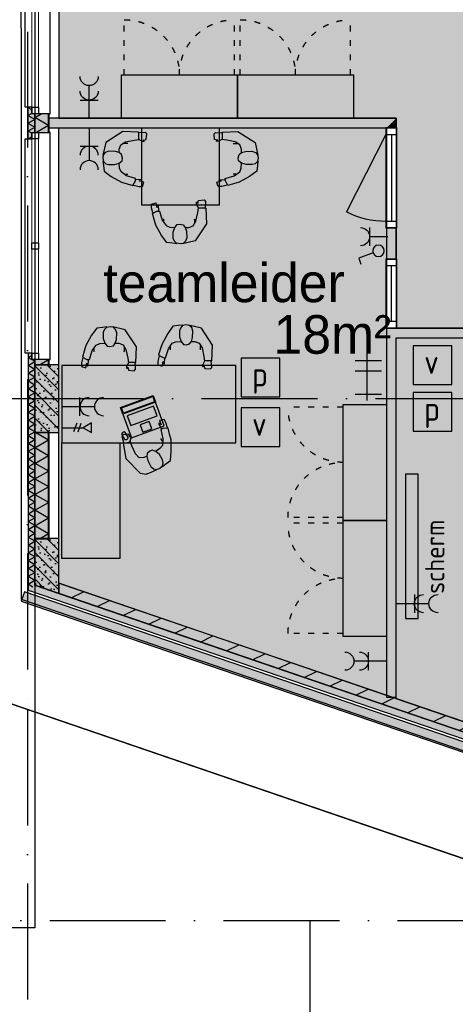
# Model space of a CAD drawing. Header units: millimetres. Extents: x 20872 to 297961, y -293704 to 213007.
# Tile 213 of 242: x 130677 to 135185, y -3987 to 6200. Entities that reach past the tile are written whole.
import ezdxf
from ezdxf.xclip import XClip

# ---------------------------------------------------------------- set-up
doc = ezdxf.new("R2010")
doc.units = ezdxf.units.MM
doc.header["$LTSCALE"] = 100
doc.header["$XCLIPFRAME"] = 2
doc.linetypes.add('ACAD_ISO03W100', pattern=[30, 12, -18])
doc.linetypes.add('ACAD_ISO10W100', pattern=[18, 12, -3, 0, -3])
doc.layers.get('Defpoints').update_dxf_attribs({"color": 181})
for name, color, linetype in [('A--L$7--_stramien', 1, 'Continuous'), ('A--L20--_bovenbouw', 3, 'Continuous'), ('A--L30--_afbouw', 7, 'Continuous'), ('A--L61--_centrale elektrische insta', 7, 'Continuous'), ('A--L65--_beveiligingsinstallaties', 8, 'Continuous'), ('A--L82--leerlingensets-02', 9, 'Continuous'), ('A--T$1A-afwerking', 8, 'Continuous'), ('A--T$7--_stramien', 7, 'Continuous'), ('BURO_lijnen_0.25', 2, 'Continuous'), ('plattegrondkleuren', 7, 'Continuous'), ('teksten', 7, 'Continuous'), ('XREFS', 9, 'Continuous')]:
    doc.layers.add(name, color=color, linetype=linetype)
doc.styles.add('JINX standaard', font='isocp.shx')
doc.styles.add('MAAR_stempel', font='LTe50146.ttf')
pattern_1 = [(206.1143, (136255.33, 24519.77), (88.0325, -179.5836), [])]

# ---------------------------------------------------------------- blocks, each defined once
blk = doc.blocks.new('stramienlijnen_1')
at = {"layer": 'A--L$7--_stramien', "color": 1, "linetype": 'ACAD_ISO10W100', "lineweight": -3}
for p, q in [((130759.5, 96800), (130759.5, 21000)), ((126313.4, 28200), (130759.5, 28200)), ((130759.5, 28200), (164959.5, 28200)), ((57184.5, 22800), (138184.5, 22800)), ((133684.5, 0), (133684.5, 22800))]:
    blk.add_line(p, q, dxfattribs=at)
at = {"layer": 'Defpoints'}
blk.add_lwpolyline([(34736.5, 60859.2), (70727.2, 75), (164884.5, 75), (164884.5, 96950), (130834.5, 96950), (130834.5, 22725), (79641, 22725), (51266.3, 70646.6)], dxfattribs=at)
blk = doc.blocks.new('1e verdieping bestaand leeg')
at = {"layer": 'A--L20--_bovenbouw', "linetype": 'Continuous', "lineweight": -3}
h = blk.add_hatch(dxfattribs=at)
h.set_pattern_fill('GENERAL_DIAMONDS', color=1, scale=1120, angle=90, style=0, pattern_type=2)
h.set_pattern_definition([(150, (130975.48, 28549.99), (-70, -121.2436), []), (210, (130975.48, 28549.99), (70, -121.2436), [])])
h.paths.add_polyline_path([(130834, 28550), (130975, 28550), (130975, 28604), (130834, 28604)], flags=0)
h.paths.add_polyline_path([(130834, 30954), (130975, 30954), (130975, 31147), (130834, 31147)], flags=0)
h.paths.add_polyline_path([(130834, 33497), (130975, 33497), (130975, 33771), (130834, 33771)], flags=0)
h.paths.add_polyline_path([(130834, 34996), (130975, 34996), (130975, 35050), (130834, 35050)], flags=0)
h = blk.add_hatch(dxfattribs=at)
h.set_pattern_fill('_U', color=1, scale=70, angle=180, style=0, pattern_type=0)
h.set_pattern_definition([(180, (130984.484, 28549.99), (-4e-15, -70), [])])
h.paths.add_polyline_path([(130975, 28550), (130984, 28550), (130984, 28604), (130975, 28604)], flags=0)
h.paths.add_polyline_path([(130975, 30954), (130984, 30954), (130984, 31147), (130975, 31147)], flags=0)
h.paths.add_polyline_path([(130975, 33497), (130984, 33497), (130984, 33771), (130975, 33771)], flags=0)
h.paths.add_polyline_path([(130975, 34996), (130984, 34996), (130984, 35050), (130975, 35050)], flags=0)
for points in [[(130806, 30887), (130806, 30954), (130834, 30954), (130834, 31147), (130806, 31147), (130806, 31214), (130764, 31214), (130764, 30887)], [(130984, 30954), (130984, 31147), (130834, 31147), (130834, 30954)], [(130835, 26268), (130835, 28604), (130806, 28604), (130806, 28671), (130765, 28671), (130765, 26218)], [(130984, 28550), (130984, 28604), (130834, 28604), (130834, 28550)], [(130834, 28550), (130834, 27850), (131084, 27850), (131084, 28550)], [(130985, 26749), (130985, 27850), (130835, 27850), (130835, 26749)], [(130834, 26751), (130834, 26270), (131084, 26184), (131084, 26270), (131084, 26751)], [(136255, 24520), (131117, 26278), (131084, 26289), (131084, 26183), (136223, 24425)], [(130695, 26105), (142468, 22077), (142500, 22172), (130727, 26200)], [(130835, 26268), (130765, 26218), (142434, 22226), (142457, 22293)]]:
    blk.add_hatch(color=60, dxfattribs=at).paths.add_polyline_path(points, flags=0)
h = blk.add_hatch(dxfattribs=at)
h.set_pattern_fill('GENERAL_DIAMONDS', color=1, scale=560, angle=90, style=0, pattern_type=2)
h.set_pattern_definition([(150, (130834.484, 30954.006), (-35, -60.622), []), (210, (130834.484, 30954.006), (35, -60.622), [])])
h.paths.add_polyline_path([(130806, 30887), (130806, 30954), (130834, 30954), (130834, 31147), (130806, 31147), (130806, 31214), (130764, 31214), (130764, 30887)], flags=0)
h = blk.add_hatch(dxfattribs=at)
h.set_pattern_fill('GENERAL_DIAMONDS', color=1, scale=560, angle=90, style=0, pattern_type=2)
h.set_pattern_definition([(150, (130835.31, 26267.375), (-35, -60.6218), []), (210, (130835.31, 26267.375), (35, -60.6218), [])])
h.paths.add_polyline_path([(130835, 26268), (130835, 28604), (130806, 28604), (130806, 28671), (130765, 28671), (130765, 26218)], flags=0)
h = blk.add_hatch(dxfattribs=at)
h.set_pattern_fill('PREFB', color=1, scale=5, angle=-90, style=0)
h.set_pattern_definition([(315, (130834.48, 28549.99), (67.882, 67.882), []), (287, (130834.484, 28549.99), (79.8276, -25.7875), [0, -81.6, -46.2, 0, -67.2]), (318, (130834.484, 28549.99), (81.172, 18.4156), [0, -80.8, 0, -82.4, 0, -66.4]), (341, (130834.484, 28549.99), (67.263, 47.9116), [0, -80, 0, -480, -65.8])])
h.paths.add_polyline_path([(130834, 28550), (130834, 27850), (131084, 27850), (131084, 28550)], flags=0)
h = blk.add_hatch(dxfattribs=at)
h.set_pattern_fill('GENERAL_DIAMONDS', color=1, scale=1120, angle=90, style=0, pattern_type=2)
h.set_pattern_definition([(150, (130976.31, 26749.02), (-70, -121.244), []), (210, (130976.31, 26749.02), (70, -121.244), [])])
h.paths.add_polyline_path([(130976, 26749), (130976, 27850), (130835, 27850), (130835, 26749)], flags=0)
h = blk.add_hatch(dxfattribs=at)
h.set_pattern_fill('_U', color=1, scale=70, angle=180, style=0, pattern_type=0)
h.set_pattern_definition([(180, (130985.31, 26749.02), (-4e-15, -70), [])])
h.paths.add_polyline_path([(130985, 26749), (130985, 27850), (130976, 27850), (130976, 26749)], flags=0)
h = blk.add_hatch(dxfattribs=at)
h.set_pattern_fill('PREFB', color=1, scale=5, angle=-90, style=0)
h.set_pattern_definition([(315, (130834.48, 26751.08), (67.882, 67.882), []), (287, (130834.484, 26751.08), (79.8276, -25.7875), [0, -81.6, -46.2, 0, -67.2]), (318, (130834.484, 26751.08), (81.172, 18.4156), [0, -80.8, 0, -82.4, 0, -66.4]), (341, (130834.484, 26751.08), (67.263, 47.9116), [0, -80, 0, -480, -65.8])])
h.paths.add_polyline_path([(130834, 26751), (130834, 26270), (131084, 26184), (131084, 26270), (131084, 26751)], flags=0)
h = blk.add_hatch(dxfattribs=at)
h.set_pattern_fill('_U', color=1, scale=200, angle=206.1143, style=0, pattern_type=0)
h.set_pattern_definition(pattern_1)
h.paths.add_polyline_path([(136255, 24520), (131117, 26278), (131084, 26289), (131084, 26183), (136223, 24425)], flags=0)
at = {"layer": 'A--L20--_bovenbouw', "color": 1, "linetype": 'Continuous', "lineweight": -3}
for p, q in [((130806, 31214), (130764, 31214)), ((130764, 31214), (130764, 30887)), ((130806, 31147), (130806, 31214)), ((130834, 31147), (130806, 31147)), ((130975, 31147), (130834, 31147)), ((130834, 31147), (130834, 30954)), ((130834, 30954), (130834, 31147)), ((130975, 30954), (130975, 31147)), ((130764, 30887), (130806, 30887)), ((130806, 30887), (130806, 30954)), ((130806, 30954), (130834, 30954)), ((130834, 30954), (130975, 30954)), ((130806, 28671), (130765, 28671)), ((130765, 28671), (130765, 26218)), ((130806, 28604), (130806, 28671)), ((130835, 28604), (130806, 28604)), ((130975, 28604), (130834, 28604)), ((130834, 28604), (130834, 28550)), ((130834, 28550), (130975, 28550)), ((130835, 26268), (130835, 28604)), ((130975, 28550), (130975, 28604)), ((130976, 27850), (130835, 27850)), ((130835, 27850), (130835, 26749)), ((130976, 26749), (130976, 27850)), ((130835, 26749), (130976, 26749)), ((130765, 26218), (142434, 22226)), ((142457, 22293), (130835, 26268))]:
    blk.add_line(p, q, dxfattribs=at)
at = {"layer": 'A--L20--_bovenbouw', "color": 2, "linetype": 'Continuous', "lineweight": -3}
for p, q in [((130984, 31147), (130975, 31147)), ((130975, 31147), (130975, 30954)), ((130984, 30954), (130984, 31147)), ((130975, 30954), (130984, 30954)), ((130984, 28604), (130975, 28604)), ((130975, 28604), (130975, 28550)), ((130975, 28550), (130984, 28550)), ((130984, 28550), (130984, 28604)), ((130985, 27850), (130976, 27850)), ((130976, 27850), (130976, 26749)), ((130985, 26749), (130985, 27850)), ((130976, 26749), (130985, 26749)), ((131117, 26278), (131084, 26289)), ((131084, 26289), (131084, 26183)), ((130727, 26200), (130695, 26105)), ((142500, 22172), (130727, 26200)), ((131084, 26183), (136223, 24425)), ((136255, 24520), (131117, 26278)), ((130695, 26105), (142468, 22077))]:
    blk.add_line(p, q, dxfattribs=at)
at = {"layer": 'A--L20--_bovenbouw', "color": 3, "linetype": 'Continuous', "lineweight": -3}
for p, q in [((130834, 28550), (130834, 27850)), ((131084, 28550), (130834, 28550)), ((131084, 27850), (131084, 28550)), ((130834, 27850), (131084, 27850)), ((130834, 26751), (130834, 26270)), ((131084, 26751), (130834, 26751)), ((131084, 26270), (131084, 26751)), ((130834, 26270), (131084, 26184)), ((131084, 26184), (131084, 26270))]:
    blk.add_line(p, q, dxfattribs=at)
at = {"layer": 'A--L30--_afbouw', "color": 1, "linetype": 'Continuous', "lineweight": -3}
for p, q in [((130734, 31214), (130734, 33430)), ((130994, 31147), (130994, 33497)), ((130839, 31214), (130839, 32289)), ((130804, 31214), (130734, 31214)), ((130804, 31147), (130804, 31214)), ((130984, 31147), (130994, 31147)), ((130734, 28671), (130734, 30887)), ((130734, 30887), (130804, 30887)), ((130804, 30887), (130804, 30954)), ((130839, 29813), (130839, 30887)), ((130994, 30954), (130984, 30954)), ((130994, 28604), (130994, 30954)), ((130839, 28671), (130839, 29746)), ((130804, 28671), (130734, 28671)), ((130804, 28604), (130804, 28671)), ((130984, 28604), (130994, 28604))]:
    blk.add_line(p, q, dxfattribs=at)
at = {"layer": 'A--L30--_afbouw', "color": 1, "linetype": 'Continuous', "lineweight": 18}
for p, q in [((130804, 31214), (130804, 32289)), ((130874, 31214), (130874, 32289)), ((130804, 29813), (130804, 30887)), ((130874, 29813), (130874, 30887)), ((130804, 28671), (130804, 29746)), ((130874, 28671), (130874, 29746))]:
    blk.add_line(p, q, dxfattribs=at)
at = {"layer": 'A--L30--_afbouw', "color": 2, "linetype": 'Continuous', "lineweight": -3}
for p, q in [((130804, 31147), (130804, 31214)), ((130804, 31214), (130874, 31214)), ((130874, 31214), (130874, 31147)), ((130874, 31147), (130804, 31147)), ((130804, 30887), (130804, 30954)), ((130804, 30954), (130874, 30954)), ((130874, 30887), (130804, 30887)), ((130874, 30954), (130874, 30887)), ((130804, 29746), (130804, 29813)), ((130804, 29813), (130874, 29813)), ((130874, 29813), (130874, 29746)), ((130874, 29746), (130804, 29746)), ((130804, 28604), (130804, 28671)), ((130804, 28671), (130874, 28671)), ((130874, 28671), (130874, 28604)), ((130874, 28604), (130804, 28604))]:
    blk.add_line(p, q, dxfattribs=at)
at = {"layer": 'A--T$1A-afwerking'}
blk.add_lwpolyline([(34528, 60913), (51335, 70864), (79685, 22985), (79832, 22901), (129485, 22901), (135915, 12040), (142978, 21914), (130697, 26120), (130675, 97040), (165047, 97015), (165047, 14419), (151364, 19026), (149622, 13150), (163567, 13081), (163475, 1501), (146518, 1360), (146659, 12909), (147031, 12909), (149075, 19828), (145372, 21100), (137265, 9763), (142974, 21), (142974, -73), (70633, -64)], close=True, dxfattribs=at)
at = {"layer": 'A--T$7--_stramien'}
blk.add_blockref('stramienlijnen_1', (0, 0), dxfattribs=at)
blk = doc.blocks.new('2016-01-28 101 1e verdieping bestaand')
at = {"layer": 'A--L20--_bovenbouw', "linetype": 'Continuous', "lineweight": -3}
for points in [[(136255, 24520), (131117, 26278), (131084, 26289), (131084, 26183), (136223, 24425)], [(130695, 26105), (142468, 22077), (142500, 22172), (130727, 26200)], [(130835, 26268), (130765, 26218), (142434, 22226), (142457, 22293)]]:
    blk.add_hatch(color=60, dxfattribs=at).paths.add_polyline_path(points, flags=0)
h = blk.add_hatch(dxfattribs=at)
h.set_pattern_fill('_U', color=1, scale=200, angle=206.1143, style=0, pattern_type=0)
h.set_pattern_definition(pattern_1)
h.paths.add_polyline_path([(136255, 24520), (131117, 26278), (131084, 26289), (131084, 26183), (136223, 24425)], flags=0)
h = blk.add_hatch(dxfattribs=at)
h.set_pattern_fill('GENERAL_DIAMONDS', color=1, scale=560, angle=161.1142, style=0, pattern_type=2)
h.set_pattern_definition([(221.11424, (164884.484, 14620.07), (46.02938, -52.738), []), (281.11424, (164884.484, 14620.07), (68.68713, 13.49361), [])])
h.paths.add_polyline_path([(151255, 19283), (151233, 19216), (164954, 14522), (164884, 14620)], flags=0)
h.paths.add_polyline_path([(145283, 21326), (145260, 21259), (148407, 20183), (148429, 20249)], flags=0)
h.paths.add_polyline_path([(130835, 26268), (130765, 26218), (142434, 22226), (142457, 22293)], flags=0)
at = {"layer": 'A--L20--_bovenbouw', "color": 2, "linetype": 'Continuous', "lineweight": -3}
for p, q in [((142500, 22172), (130727, 26200)), ((131084, 26183), (136223, 24425)), ((136255, 24520), (131117, 26278)), ((130695, 26105), (142468, 22077))]:
    blk.add_line(p, q, dxfattribs=at)
at = {"layer": 'A--L20--_bovenbouw', "color": 1, "linetype": 'Continuous', "lineweight": -3}
for p, q in [((130765, 26218), (142434, 22226)), ((142457, 22293), (130835, 26268))]:
    blk.add_line(p, q, dxfattribs=at)
at = {"layer": 'A--L65--_beveiligingsinstallaties', "color": 3, "linetype": 'ACAD_ISO10W100', "ltscale": 0.3}
blk.add_line((128705, 27487), (166594, 14526), dxfattribs=at)
at = {"layer": 'A--L65--_beveiligingsinstallaties', "color": 1, "linetype": 'ACAD_ISO10W100', "ltscale": 0.3, "true_color": 0xf50004, "const_width": 30}
blk.add_lwpolyline([(128705, 27487), (166594, 14526)], dxfattribs=at)
at = {"layer": 'A--T$1A-afwerking'}
blk.add_lwpolyline([(34528, 60913), (51335, 70864), (79685, 22985), (79832, 22901), (129485, 22901), (135915, 12040), (142978, 21914), (130697, 26120), (130675, 97040), (165047, 97015), (165047, 14419), (151364, 19026), (149622, 13150), (163567, 13081), (163475, 1501), (146518, 1360), (146659, 12909), (147031, 12909), (149075, 19828), (145372, 21100), (137265, 9763), (142974, 21), (142974, -73), (70633, -64)], close=True, dxfattribs=at)
at = {"layer": 'A--L$7--_stramien'}
blk.add_blockref('stramienlijnen_1', (0, 0), dxfattribs=at)
blk = doc.blocks.new('kast')
at = {"layer": 'plattegrondkleuren', "true_color": 0xf5f5f5}
h = blk.add_hatch(color=7, dxfattribs=at)
h.dxf.hatch_style = 1
h.paths.add_polyline_path([(1200, 0), (1200, 450), (0, 450), (0, 0)])
at = {"layer": 'A--L82--leerlingensets-02', "linetype": 'ACAD_ISO03W100', "ltscale": 0.05}
for p, q in [((30, 0), (30, -570)), ((1170, 0), (1170, -570))]:
    blk.add_line(p, q, dxfattribs=at)
at = {"layer": 'A--L82--leerlingensets-02'}
blk.add_lwpolyline([(1200, 0), (1200, 450), (0, 450), (0, 0)], close=True, dxfattribs=at)
at = {"layer": 'A--L82--leerlingensets-02', "linetype": 'ACAD_ISO03W100', "ltscale": 0.05}
for centre, start, end in [((30, 0), 270, 0), ((1170, 0), 180, 270)]:
    blk.add_arc(centre, 570, start, end, dxfattribs=at)
blk = doc.blocks.new('MBpro')
at = {"layer": 'plattegrondkleuren', "true_color": 0xb8b8b8}
h = blk.add_hatch(color=9, dxfattribs=at)
h.dxf.hatch_style = 1
h.paths.add_polyline_path([(172, 289), (162, 345), (-177, 283), (-166, 227)], flags=16)
h.paths.add_polyline_path([(152, 245), (171, 141), (-115, 88), (-134, 192)], flags=16)
h.paths.add_polyline_path([(181, 283), (228, 27), (-126, -38), (-173, 217)])
h.paths.add_polyline_path([(181, 283), (168, 354), (-186, 289), (-173, 217)])
edge = h.paths.add_edge_path()
edge.add_line((269, 119), (284, 119))
edge.add_arc((284, 107), 12.8, 0, 90, ccw=False)
edge.add_line((297, 107), (297, 51))
edge.add_arc((284, 51), 12.8, -90, 0, ccw=False)
edge.add_line((284, 38), (269, 38))
edge.add_arc((269, 51), 12.8, 180, 270, ccw=False)
edge.add_line((256, 51), (256, 107))
edge.add_arc((269, 107), 12.8, 90, 180, ccw=False)
at = {"layer": 'plattegrondkleuren', "true_color": 0x8f8f8f}
h = blk.add_hatch(color=252, dxfattribs=at)
h.dxf.hatch_style = 1
h.paths.add_polyline_path([(152, 245), (171, 141), (-115, 88), (-134, 192)])
h.paths.add_polyline_path([(172, 289), (162, 345), (-177, 283), (-166, 227)])
at = {"layer": 'A--L82--leerlingensets-02'}
for points in [[(181, 283), (168, 354), (-186, 289), (-173, 217)], [(172, 289), (162, 345), (-177, 283), (-166, 227)], [(181, 283), (228, 27), (-126, -38), (-173, 217)], [(152, 245), (171, 141), (-115, 88), (-134, 192)], [(83, 97), (98, 18), (0, 0), (-15, 79)]]:
    blk.add_lwpolyline(points, close=True, dxfattribs=at)
blk.add_lwpolyline([(269, 119), (284, 119, -0.414214), (297, 107), (297, 51, -0.414214), (284, 38), (269, 38, -0.414214), (256, 51), (256, 107, -0.414214)], format="xyb", close=True, dxfattribs=at)
blk = doc.blocks.new('bureau')
at = {"layer": 'plattegrondkleuren', "true_color": 0xf5f5f5}
h = blk.add_hatch(color=7, dxfattribs=at)
h.dxf.hatch_style = 1
h.paths.add_polyline_path([(2430, 800), (2430, 0), (630, 0), (630, 800)])
h.paths.add_polyline_path([(2430, 0), (1830, 0), (1830, -1200), (2430, -1200)])
at = {"layer": 'A--L82--leerlingensets-02', "linetype": 'Continuous'}
for p, q in [((1337, 154), (1352, 208)), ((1352, 208), (1372, 241)), ((1372, 241), (1418, 229)), ((1418, 229), (1403, 183)), ((1314, 89), (1329, 150)), ((1329, 150), (1383, 148)), ((1383, 148), (1405, 137)), ((1405, 137), (1383, 41)), ((1428, 197), (1397, 142)), ((1403, 183), (1418, 203)), ((1418, 203), (1428, 197)), ((1297, -92), (1300, 29)), ((1300, 29), (1314, 89)), ((1383, 41), (1389, -28)), ((1388, 14), (1405, 43)), ((1705, -32), (1722, 15)), ((1712, 54), (1714, 74)), ((1722, 15), (1712, 54)), ((1714, 74), (1720, 73)), ((1720, 73), (1724, 58)), ((1789, -5), (1721, 10)), ((1724, 58), (1740, 89)), ((1740, 89), (1798, 81)), ((1808, 63), (1789, -5)), ((1798, 81), (1808, 63)), ((1306, -183), (1297, -92)), ((1389, -28), (1414, -61)), ((1414, -61), (1461, -92)), ((1419, -124), (1458, -90)), ((1458, -90), (1494, -77)), ((1494, -77), (1519, -87)), ((1519, -87), (1546, -113)), ((1668, -115), (1705, -32)), ((1796, -6), (1768, -164)), ((1791, -5), (1796, -6)), ((1353, -219), (1306, -183)), ((1381, -207), (1388, -177)), ((1388, -177), (1419, -124)), ((1540, -185), (1510, -246)), ((1551, -144), (1540, -185)), ((1546, -113), (1551, -144)), ((1548, -140), (1582, -154)), ((1582, -154), (1629, -157)), ((1768, -164), (1618, -314)), ((1629, -157), (1668, -115)), ((1389, -246), (1353, -219)), ((1388, -239), (1381, -207)), ((1417, -265), (1388, -239)), ((1447, -277), (1417, -265)), ((1444, -278), (1485, -297)), ((1480, -270), (1447, -277)), ((1510, -246), (1480, -270)), ((1485, -297), (1550, -325)), ((1618, -314), (1558, -326))]:
    blk.add_line(p, q, dxfattribs=at)
at = {"layer": 'A--L82--leerlingensets-02'}
for points in [[(2430, 800), (2430, 0), (630, 0), (630, 800)], [(2430, 0), (1830, 0), (1830, -1200), (2430, -1200)]]:
    blk.add_lwpolyline(points, close=True, dxfattribs=at)
at = {"layer": 'A--L82--leerlingensets-02', "linetype": 'Continuous'}
blk.add_arc((1555, -314), 12.8, 246.1262, 281.8305, dxfattribs=at)
at = {"layer": 'A--L82--leerlingensets-02', "rotation": 329.5455371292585}
blk.add_blockref('MBpro', (1498, 144), dxfattribs=at)
blk = doc.blocks.new('sit')
at = {"linetype": 'Continuous'}
for p, q in [((-146.514, -13.7755), (-81.397, 6.2615)), ((-81.397, 6.2615), (-13.775, 26.2965)), ((-13.775, 26.2965), (13.775, -26.2965)), ((-6.26, 21.2885), (53.846, 36.3155)), ((53.846, 36.3155), (96.424, 36.3155)), ((96.424, 36.3155), (111.451, -13.7755)), ((-346.877, -139.0015), (-264.225, -78.8925)), ((-264.225, -78.8925), (-146.514, -13.7755)), ((-88.912, -86.4065), (-151.522, -131.4875)), ((-111.451, -106.4425), (-74.2714, -106.4425)), ((16.279, -53.8475), (-88.912, -86.4065)), ((13.775, -26.2965), (16.279, -53.8475)), ((86.408, -41.3245), (16.279, -43.8295)), ((111.451, -13.7755), (58.857, -26.2965)), ((58.857, -26.2965), (86.408, -28.8015)), ((86.408, -28.8015), (86.408, -41.3245)), ((-359.397, -254.2095), (-354.389, -204.1185)), ((-354.389, -204.1185), (-346.877, -139.0015)), ((-354.389, -249.2005), (-326.842, -224.1545)), ((-326.842, -224.1545), (-294.279, -214.1365)), ((-294.279, -214.1365), (-226.658, -214.1365)), ((-226.658, -214.1365), (-171.561, -231.6685)), ((-169.053, -174.0635), (-171.561, -236.6765)), ((-151.522, -131.4875), (-169.053, -174.0635)), ((-361.904, -291.7765), (-354.389, -249.2005)), ((-356.893, -326.8395), (-361.904, -291.7765)), ((-326.842, -467.0925), (-359.397, -321.8315)), ((-331.85, -354.3895), (-356.893, -326.8395)), ((-171.561, -231.6685), (-139.002, -259.2175)), ((-144.01, -329.3445), (-171.561, -351.8855)), ((-133.99, -289.2725), (-144.01, -329.3445)), ((-139.002, -259.2175), (-133.99, -289.2725)), ((-291.775, -369.4175), (-331.85, -354.3895)), ((-216.643, -364.4075), (-291.775, -369.4175)), ((-171.561, -351.8855), (-216.643, -364.4075)), ((-171.561, -351.8855), (-171.561, -391.9585)), ((-171.561, -391.9585), (-154.029, -442.0475)), ((-154.029, -442.0475), (-98.928, -474.6065)), ((-128.983, -594.8235), (-326.842, -467.0925)), ((-86.404, -457.0755), (-121.471, -457.0755)), ((-98.928, -474.6065), (-1.252, -494.6435)), ((-74.2714, -455.2649), (-86.404, -457.0755)), ((-1.252, -494.6435), (53.846, -502.1565)), ((48.838, -579.7965), (48.838, -502.1565)), ((53.846, -502.1565), (93.92, -482.1205)), ((93.92, -482.1205), (116.459, -479.6165)), ((116.459, -487.1295), (101.432, -494.6435)), ((101.432, -494.6435), (139.002, -504.6615)), ((116.459, -479.6165), (116.459, -487.1295)), ((139.002, -504.6615), (144.01, -569.7785)), ((48.838, -587.3095), (-128.983, -594.8235)), ((126.478, -584.8055), (48.838, -579.7965)), ((48.838, -582.3015), (48.838, -587.3095)), ((144.01, -569.7785), (126.478, -584.8055))]:
    blk.add_line(p, q, dxfattribs=at)
blk = doc.blocks.new('Glasgevel alleen 1e en 2e')
at = {"color": 1}
for points in [[(165114, 97000), (165114, -155), (70596, -155), (34441, 60906)], [(165104, 97000), (165104, -145), (70602, -145), (34450, 60911)]]:
    blk.add_lwpolyline(points, dxfattribs=at)
blk = doc.blocks.new('2015-11-16 111 tussenverdieping bestaand')
at = {"layer": 'A--T$1A-afwerking'}
blk.add_lwpolyline([(34528, 60913), (51335, 70864), (79685, 22985), (79832, 22901), (129485, 22901), (135915, 12040), (142978, 21914), (130697, 26120), (130675, 97040), (165047, 97015), (165047, 14419), (151364, 19026), (149622, 13150), (163567, 13081), (163475, 1501), (146518, 1360), (146659, 12909), (147031, 12909), (149075, 19828), (145372, 21100), (137265, 9763), (142974, 21), (142974, -73), (70633, -64)], close=True, dxfattribs=at)
at = {"layer": 'A--T$7--_stramien'}
blk.add_blockref('stramienlijnen_1', (0, 0), dxfattribs=at)
at = {"layer": 'BURO_lijnen_0.25'}
blk.add_blockref('Glasgevel alleen 1e en 2e', (0, 0), dxfattribs=at)
blk = doc.blocks.new('dubbeldata')
at = {"layer": 'A--L61--_centrale elektrische insta', "color": 1}
for p, q in [((-168, 44), (-200, -47)), ((-126, 40), (-158, -51))]:
    blk.add_line(p, q, dxfattribs=at)
blk.add_lwpolyline([(-220, 0), (-306, 50), (-306, -50)], close=True, dxfattribs=at)
blk.add_lwpolyline([(0, 0), (-220, 0)], dxfattribs=at)
blk = doc.blocks.new('vuilnisbak')
at = {"layer": 'plattegrondkleuren', "true_color": 0xf5f5f5}
h = blk.add_hatch(color=7, dxfattribs=at)
h.dxf.hatch_style = 1
h.paths.add_polyline_path([(0, 0), (400, 0), (400, 400), (0, 400)])
at = {"layer": 'A--L82--leerlingensets-02'}
blk.add_lwpolyline([(0, 0), (400, 0), (400, 400), (0, 400)], close=True, dxfattribs=at)
at = {"layer": 'A--L82--leerlingensets-02', "style": 'JINX standaard'}
blk.add_text('v', height=250, dxfattribs=at).set_placement((112, 108))
blk = doc.blocks.new('papierbak')
at = {"layer": 'plattegrondkleuren', "true_color": 0xf5f5f5}
h = blk.add_hatch(color=7, dxfattribs=at)
h.dxf.hatch_style = 1
h.paths.add_polyline_path([(0, 0), (400, 0), (400, 400), (0, 400)])
at = {"layer": 'A--L82--leerlingensets-02'}
blk.add_lwpolyline([(0, 0), (400, 0), (400, 400), (0, 400)], close=True, dxfattribs=at)
at = {"layer": 'A--L82--leerlingensets-02', "style": 'JINX standaard'}
blk.add_text('p', height=250, dxfattribs=at).set_placement((111, 108))
blk = doc.blocks.new('BURO_onderaanzicht')
at = {"color": 7}
blk.add_line((-432, 0), (432, 0), dxfattribs=at)
blk = doc.blocks.new('61_enkel_wandcontd_01_P02_DO')
at = {"color": 1}
for p, q in [((188, 94), (188, -94)), ((0, 0), (188, 0))]:
    blk.add_line(p, q, dxfattribs=at)
blk.add_arc((281, 0), 93.8, 90, 270, dxfattribs=at)
blk = doc.blocks.new('61_schakl_lichtp_01_P02_DO')
at = {"color": 1}
for p, q in [((23, 112), (86, 260)), ((86, 260), (146, 234))]:
    blk.add_line(p, q, dxfattribs=at)
blk.add_circle((0, 59), 58.6, dxfattribs=at)
blk = doc.blocks.new('61_dubbelcontd_01_P02_DO')
at = {"color": 1}
for p, q in [((188, -94), (188, 94)), ((0, 0), (188, 0)), ((150, 0), (338, 0))]:
    blk.add_line(p, q, dxfattribs=at)
for centre in [(282, 0), (432, 0)]:
    blk.add_arc(centre, 94, 90, 270, dxfattribs=at)

msp = doc.modelspace()

# ---------------------------------------------------------------- hatches: boundary and pattern name
at = {"layer": 'A--L20--_bovenbouw', "linetype": 'Continuous', "lineweight": -3}
for points in [[(130974, 5080), (134474, 5080), (134574, 5180), (130974, 5180)], [(134474, 5080), (134574, 5080), (134574, 5180)], [(134474, 3723), (134574, 3723), (134574, 4046), (134474, 4046)], [(134474, -809), (134574, -809), (134574, 2910), (134474, 3010)], [(134574, 2910), (140098, 2910), (140098, 3010), (134474, 3010)]]:
    msp.add_hatch(color=2, dxfattribs=at).paths.add_polyline_path(points, flags=0)
at = {"layer": 'plattegrondkleuren', "true_color": 0xf2df78}
h = msp.add_hatch(color=41, dxfattribs=at)
h.dxf.hatch_style = 1
h.paths.add_polyline_path([(131083, 9430), (131083, 5180), (134574, 5180), (134574, 3010), (140098, 3010), (140098, 5530), (141926, 5530), (141933, 9430)])
h = msp.add_hatch(color=41, dxfattribs=at)
h.dxf.hatch_style = 1
h.paths.add_polyline_path([(134474, -792), (131083, 369), (131083, 5080), (134474, 5080)])
at = {"layer": 'plattegrondkleuren', "true_color": 0xf5f5f5}
h = msp.add_hatch(color=7, dxfattribs=at)
h.dxf.hatch_style = 1
h.paths.add_polyline_path([(131940, 4280), (131940, 5080), (132740, 5080), (132740, 4280)])
at = {"layer": 'plattegrondkleuren', "true_color": 0xbdeeff}
h = msp.add_hatch(color=254, dxfattribs=at)
h.dxf.hatch_style = 1
h.paths.add_polyline_path([(134574, 2910), (140098, 2910), (140098, 530), (140703, 530), (140703, -2922), (134574, -826)])

# ---------------------------------------------------------------- linework, layer by layer
at = {"layer": 'A--L20--_bovenbouw', "color": 2, "linetype": 'Continuous', "lineweight": -3}
for p, q in [((134574, 5180), (130974, 5180)), ((130974, 5180), (130974, 5080)), ((134574, 5080), (134574, 5180)), ((130974, 5080), (134474, 5080)), ((134474, 5080), (134574, 5080)), ((134574, 4046), (134474, 4046)), ((134474, 4046), (134474, 3723)), ((134574, 3723), (134574, 4046)), ((134474, 3723), (134574, 3723)), ((134474, 3010), (134474, -809)), ((140098, 3010), (134474, 3010)), ((134574, -809), (134574, 2910)), ((134574, 2910), (140098, 2910)), ((134474, -809), (134574, -809))]:
    msp.add_line(p, q, dxfattribs=at)
at = {"layer": 'A--L30--_afbouw', "color": 1, "linetype": 'Continuous', "lineweight": -3}
for p, q in [((134467, 5013), (134059, 4211)), ((134524, 3077), (134524, 3656))]:
    msp.add_line(p, q, dxfattribs=at)
at = {"layer": 'A--L30--_afbouw', "color": 2, "linetype": 'Continuous', "lineweight": -3}
for p, q in [((134467, 5080), (134467, 5013)), ((134581, 5080), (134467, 5080)), ((134467, 5013), (134581, 5013)), ((134581, 5013), (134581, 5080)), ((134467, 4113), (134467, 4046)), ((134581, 4113), (134467, 4113)), ((134581, 4046), (134581, 4113)), ((134467, 4046), (134581, 4046)), ((134581, 3723), (134467, 3723)), ((134467, 3723), (134467, 3656)), ((134581, 3656), (134581, 3723)), ((134467, 3656), (134581, 3656)), ((134581, 3077), (134467, 3077)), ((134467, 3077), (134467, 3010)), ((134581, 3010), (134581, 3077)), ((134467, 3010), (134581, 3010))]:
    msp.add_line(p, q, dxfattribs=at)
at = {"layer": 'A--L30--_afbouw', "color": 1, "linetype": 'Continuous', "lineweight": 18}
for p, q in [((134467, 5013), (134467, 4113)), ((134581, 5013), (134581, 4113)), ((134467, 3077), (134467, 3656)), ((134581, 3077), (134581, 3656))]:
    msp.add_line(p, q, dxfattribs=at)
at = {"layer": 'A--L30--_afbouw', "color": 1, "linetype": 'Continuous', "lineweight": -3, "extrusion": (0, 0, -1)}
msp.add_arc((-134467, 5013), 900, 270, 297, dxfattribs=at)
at = {"layer": 'A--L82--leerlingensets-02'}
for p, q in [((134272, 2261), (134272, 2828)), ((134422, 2672), (134149, 2672)), ((134422, 2563), (134149, 2563)), ((134422, 2322), (134149, 2322))]:
    msp.add_line(p, q, dxfattribs=at)
msp.add_lwpolyline([(131940, 4280), (131940, 5080), (132740, 5080), (132740, 4280)], close=True, dxfattribs=at)
at = {"layer": 'A--L82--leerlingensets-02', "color": 2}
msp.add_lwpolyline([(134669, 5), (134802, 5), (134802, 1497), (134669, 1497)], close=True, dxfattribs=at)
at = {"layer": 'Defpoints'}
for points in [[(116766, 56343), (116766, 89763), (179860, 89763), (179860, -12477), (164491, -12477), (116766, 3849)], [(116766, 3849), (164491, -12477), (179860, -12477), (179860, -37617), (20872, -37617), (20872, 56343), (116766, 56343)], [(131083, 9430), (131083, 5180), (134574, 5180), (134574, 3010), (140098, 3010), (140098, 5530), (141926, 5530), (141933, 9430)], [(134474, -792), (131083, 369), (131083, 5080), (134474, 5080)], [(134574, 2910), (140098, 2910), (140098, 530), (140703, 530), (140703, -2922), (134574, -826)]]:
    msp.add_lwpolyline(points, close=True, dxfattribs=at)

# ---------------------------------------------------------------- block references
at = {"xscale": -1}
for p, rotation in [((131730, 5630), 180), ((132930, 5630), 180), ((134024, 1020), 270), ((134024, -180), 270)]:
    msp.add_blockref('kast', p, dxfattribs=dict(at, rotation=rotation))
msp.add_blockref('bureau', (133543, 1824), dxfattribs=at)
at = {"rotation": 180}
msp.add_blockref('dubbeldata', (131113, 1979), dxfattribs=at)
at = {"layer": 'A--L30--_afbouw', "color": 1, "linetype": 'Continuous', "lineweight": -3, "extrusion": (0, 0, -1), "xscale": 1.041666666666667, "zscale": -1, "rotation": 270}
msp.add_blockref('BURO_onderaanzicht', (-134524, 4563), dxfattribs=at)
at = {"layer": 'A--L61--_centrale elektrische insta', "color": 7, "linetype": 'Continuous', "lineweight": -3, "extrusion": (0, 0, -1), "zscale": -1}
for name, p, rotation in [('61_dubbelcontd_01_P02_DO', (-131396, 5180), 89.99999999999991), ('61_schakl_lichtp_01_P02_DO', (-134449, 3806), 272.7134252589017), ('61_dubbelcontd_01_P02_DO', (-134574, 159), 180)]:
    msp.add_blockref(name, p, dxfattribs=dict(at, rotation=rotation))
at = {"layer": 'A--L61--_centrale elektrische insta', "color": 7, "linetype": 'Continuous', "lineweight": -3, "rotation": 269.9999999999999}
msp.add_blockref('61_dubbelcontd_01_P02_DO', (131396, 5080), dxfattribs=at)
at = {"layer": 'A--L61--_centrale elektrische insta', "color": 7, "linetype": 'Continuous', "lineweight": -3, "extrusion": (0, 0, -1), "zscale": -1}
for name, p in [('61_enkel_wandcontd_01_P02_DO', (-134485, 3955)), ('61_dubbelcontd_01_P02_DO', (-134474, -437))]:
    msp.add_blockref(name, p, dxfattribs=at)
at = {"layer": 'A--L61--_centrale elektrische insta', "color": 7, "linetype": 'Continuous', "lineweight": -3}
msp.add_blockref('61_dubbelcontd_01_P02_DO', (131113, 2197), dxfattribs=at)
at = {"layer": 'A--L82--leerlingensets-02', "color": 1, "yscale": 0.9000000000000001, "zscale": 0.9000000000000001}
for p, xscale, rotation in [((131862, 4508), -0.9000000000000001, 180), ((132818, 4508), 0.9000000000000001, 180), ((132074, 4206), 0.9000000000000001, 89.99999999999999), ((131350, 2698), -0.9000000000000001, 90), ((132138, 2716), -0.9000000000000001, 90)]:
    msp.add_blockref('sit', p, dxfattribs=dict(at, xscale=xscale, rotation=rotation))
at = {"layer": 'A--L82--leerlingensets-02'}
for name, p in [('vuilnisbak', (134750, 2427)), ('papierbak', (132969, 2299)), ('papierbak', (134750, 1943)), ('vuilnisbak', (132969, 1786))]:
    msp.add_blockref(name, p, dxfattribs=at)
at = {"layer": 'XREFS', "color": 32, "true_color": 0xcb7615}
ref = msp.add_blockref('1e verdieping bestaand leeg', (-1, -25920), dxfattribs=at)
XClip(ref).set_block_clipping_path([(116767.0762143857, 82263.1420219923), (116767.0762143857, 115683.1420219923), (179861.0762143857, 115683.1420219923), (179861.0762143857, 13442.9004429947), (164491.5066313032, 13442.9004429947), (116767.0762143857, 29769.3836009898)])
at = {"layer": 'XREFS'}
ref = msp.add_blockref('2015-11-16 111 tussenverdieping bestaand', (14890, 903), dxfattribs=at)
XClip(ref).set_block_clipping_path([(26270.6420343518, 38249.6938797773), (70448.6961398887, 81655.1161930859)])
at = {"layer": 'XREFS', "color": 31, "true_color": 0xdec496}
ref = msp.add_blockref('2016-01-28 101 1e verdieping bestaand', (-1, -25920), dxfattribs=at)
XClip(ref).set_block_clipping_path([(116767.0762143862, 29769.3836009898), (164491.5066313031, 13442.9004429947), (179861.0762143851, 13442.9004429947), (179861.0762143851, -11696.8579780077), (20873.0762143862, -11696.8579780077), (20873.0762143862, 82263.1420219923), (116767.0762143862, 82263.1420219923)])

# ---------------------------------------------------------------- texts
at = {"layer": 'A--L82--leerlingensets-02', "style": 'JINX standaard'}
msp.add_text('scherm', height=200, rotation=90, dxfattribs=at).set_placement((135072, 260))
at = {"layer": 'teksten', "color": 251, "true_color": 0x4d4d4d, "style": 'MAAR_stempel'}
for s, p in [('teamleider', (131543, 3278)), ('18m²', (133304, 2744))]:
    msp.add_text(s, height=400, dxfattribs=at).set_placement(p)

doc.saveas('drawing.dxf')
